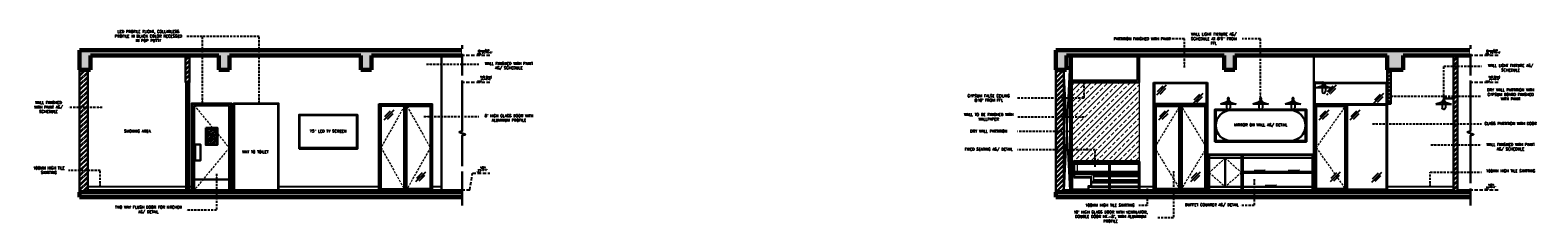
# Model space of a CAD drawing. Header units: inches. Extents: x 110711 to 158499, y 12149 to 19253.
# Tile 1 of 46: x 110711 to 112390, y 17094 to 17306. Entities that reach past the tile are written whole.
import ezdxf

# ---------------------------------------------------------------- set-up
doc = ezdxf.new("R2010")
doc.units = ezdxf.units.IN
doc.header["$MEASUREMENT"] = 0
doc.linetypes.add('HIDDEN', pattern=[0.375, 0.25, -0.125])
for name, color, linetype, lineweight in [('HATCH', 253, 'Continuous', 0), ('PD_BRICK WALL_230', 4, 'Continuous', 50), ('PD_COLUMN', 2, 'Continuous', 60), ('PD_DOOR', 42, 'Continuous', 25), ('PD_ELEVATION_03', 80, 'Continuous', 25), ('PD_ELEVATION_05', 50, 'Continuous', 40), ('PD_FIXTURE', 21, 'Continuous', 25), ('PD_FURNITURE_FIX', 20, 'Continuous', 18), ('PD_FURNITURE_LOOSE', 20, 'Continuous', 18), ('PD_HATCH', 45, 'Continuous', 9), ('PD_HATCH1', 45, 'Continuous', 9), ('PD_WINDOW', 140, 'Continuous', 25), ('TEXT', 7, 'Continuous', 15), ('TEXTOS', 174, 'Continuous', 25)]:
    doc.layers.add(name, color=color, linetype=linetype, lineweight=lineweight)
doc.layers.add('PD_025_TEXT', color=61, linetype='Continuous')
doc.layers.add('PD_LIGHTING', color=23, linetype='Continuous')
doc.layers.add('PD_BASE', color=8, linetype='Continuous', transparency=0.5)
doc.styles.add('Arial', font='GOTHIC.TTF')
doc.styles.get("Standard").update_dxf_attribs({"font": 'romans.shx', "height": 6})
doc.dimstyles.new('Civil', dxfattribs={"dimscale": 0.9999999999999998, "dimtxt": 9, "dimasz": 2, "dimexe": 2, "dimexo": 2, "dimgap": 0.09, "dimtad": 0, "dimdec": 0, "dimzin": 0, "dimdsep": 46, "dimlunit": 4, "dimtxsty": 'Arial', "dimblk": 'CLOSEDBLANK', "dimcen": 0, "dimclrd": 8, "dimclre": 8, "dimclrt": 7, "dimadec": 0, "dimazin": 0, "dimtfac": 0.9999999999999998, "dimtdec": 0, "dimtofl": 0, "dimtmove": 0, "dimatfit": 3, "dimfxl": 0.18, "dimtolj": 1, "dimtzin": 0, "dimarcsym": 1})
pattern_1 = [(49.99999999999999, (-5352.443915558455, 0), (7.172601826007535, -0.6275213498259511), [0.75, -8.25]), (355, (-5352.443915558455, 0), (-1.38751333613, 7.521921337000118), [0.6, -6.6]), (100.45144446, (-5351.846198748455, -0.05229344), (5.78508846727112, 6.894399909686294), [0.6374019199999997, -7.011421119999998]), (46.18420000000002, (-5352.443915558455, 2), (10.67241330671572, -1.655192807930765), [1.125, -12.375]), (96.63563549, (-5351.554548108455, 1.86206693), (9.346619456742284, 9.741186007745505), [0.95610342, -10.5171376]), (351.1841639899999, (-5352.443915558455, 2), (9.346619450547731, 9.741186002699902), [0.9, -9.90000001]), (21, (-5351.443915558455, 1.5), (5.969070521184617, -4.026188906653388), [0.75, -8.25]), (326.0000000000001, (-5351.443915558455, 1.5), (2.433153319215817, 7.25150045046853), [0.6, -6.6]), (71.45144474, (-5350.946493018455, 1.16448426), (8.402223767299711, 3.225311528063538), [0.6374019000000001, -7.01142112]), (37.50000000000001, (-5352.443915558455, 0), (0.1215985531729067, 3.328938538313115), [0, -6.52, 0, -6.7, 0, -6.625]), (7.499999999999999, (-5352.443915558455, 0), (2.630695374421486, 3.944117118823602), [0, -3.82, 0, -6.37, 0, -2.525]), (327.5, (-5354.673915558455, 0), (5.33822436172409, -0.2255487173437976), [0, -2.5, 0, -7.8, 0, -10.35]), (317.5, (-5355.673915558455, 0), (5.831861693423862, 1.001049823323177), [0, -3.25, 0, -5.18, 0, -7.35])]

# ---------------------------------------------------------------- blocks, each defined once
blk = doc.blocks.new('light fiture55')
for p, q in [((-0.25, 0), (-0.25, -2.221559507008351)), ((0.25, 0), (0.25, -2.221559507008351)), ((-1.863321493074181, -4.062339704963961), (-8.70475309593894, -6.098415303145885)), ((8.704753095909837, -6.098415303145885), (-8.70475309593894, -6.098415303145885)), ((-1.879487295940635, -6.098415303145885), (-1.879487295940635, -10.09841530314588)), ((-0.25, -2.221559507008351), (0.25, -2.221559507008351)), ((1.863321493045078, -4.062339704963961), (8.704753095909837, -6.098415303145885)), ((1.879487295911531, -6.098415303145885), (1.879487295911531, -10.09841530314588))]:
    blk.add_line(p, q)
for points in [[(-1.863321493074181, -3.712863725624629), (1.863321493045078, -3.712863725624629), (1.863321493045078, -4.062339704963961), (-1.863321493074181, -4.062339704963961)], [(-1.579864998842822, -2.792282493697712), (1.57986499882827, -2.792282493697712), (1.57986499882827, -3.712863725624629), (-1.579864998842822, -3.712863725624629)], [(-1.079864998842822, -2.221559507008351), (1.07986499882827, -2.221559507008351), (1.07986499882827, -2.792282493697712), (-1.079864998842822, -2.792282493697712)]]:
    blk.add_lwpolyline(points, close=True)
for centre, radius, start, end in [((0, 0), 1, 284.4775121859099, 255.5224878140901), ((0, 0), 0.25, 0, 180), ((-1.455191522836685e-11, -10.09841530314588), 1.879487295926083, 180, 0)]:
    blk.add_arc(centre, radius, start, end)
blk = doc.blocks.new('sdhdfhfgfdg')
for p, q in [((0.7386230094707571, 0.25), (9.76309870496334, 0.250000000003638)), ((0.7386230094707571, -0.25), (9.76309870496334, -0.25)), ((9.149777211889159, -4.062339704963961), (2.3083456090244, -6.098415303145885)), ((19.71785180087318, -6.098415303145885), (2.3083456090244, -6.098415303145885)), ((9.133611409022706, -6.098415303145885), (9.133611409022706, -10.09841530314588)), ((10.76309870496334, -1.25), (10.76309870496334, -2.221559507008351)), ((10.76309870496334, -2.221559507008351), (11.26309870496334, -2.221559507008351)), ((11.26309870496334, -1.25), (11.26309870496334, -2.221559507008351)), ((12.87642019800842, -4.062339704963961), (19.71785180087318, -6.098415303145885)), ((12.89258600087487, -6.098415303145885), (12.89258600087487, -10.09841530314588))]:
    blk.add_line(p, q)
for points in [[(0.7386230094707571, -1), (0, -1), (0, 1), (0.7386230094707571, 1)], [(9.149777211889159, -3.712863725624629), (12.87642019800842, -3.712863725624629), (12.87642019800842, -4.062339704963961), (9.149777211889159, -4.062339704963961)], [(9.433233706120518, -2.792282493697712), (12.59296370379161, -2.792282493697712), (12.59296370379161, -3.712863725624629), (9.433233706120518, -3.712863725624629)], [(9.933233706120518, -2.221559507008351), (12.09296370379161, -2.221559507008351), (12.09296370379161, -2.792282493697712), (9.933233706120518, -2.792282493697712)]]:
    blk.add_lwpolyline(points, close=True)
for centre, radius, start, end in [((9.76309870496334, -1.25), 1.5, 0, 90), ((11.01309870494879, -10.09841530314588), 1.879487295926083, 180, 0), ((9.76309870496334, -1.25), 1, 0, 90)]:
    blk.add_arc(centre, radius, start, end)
blk = doc.blocks.new('fvdf')
at = {"layer": 'HATCH', "ltscale": 3}
blk.add_hatch(color=256, dxfattribs=at).paths.add_polyline_path([(763.2517716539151, -477.8696567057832), (766.6622229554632, -477.8696567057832), (764.9569973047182, -479.8972577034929)])
at = {"layer": 'TEXTOS', "color": 6}
for p, q in [((755.0541245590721, -475.0616274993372), (766.5194163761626, -475.0616274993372)), ((764.9569973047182, -479.8972577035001), (763.2517716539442, -477.8696567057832)), ((766.6622229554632, -477.8696567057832), (763.2517716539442, -477.8696567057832)), ((764.9569973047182, -473.4992084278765), (764.9569973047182, -477.8696567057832)), ((764.9569973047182, -479.8972577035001), (766.6622229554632, -477.8696567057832))]:
    blk.add_line(p, q, dxfattribs=at)
blk.add_circle((764.9569973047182, -475.0616274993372), 0.7564807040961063, dxfattribs=at)
at = {"layer": 'TEXTOS', "color": 6, "lineweight": 5}
blk.add_circle((764.9569973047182, -475.0616274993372), 0.6703163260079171, dxfattribs=at)

msp = doc.modelspace()

# ---------------------------------------------------------------- hatches: boundary and pattern name
at = {"layer": 'PD_BASE'}
h = msp.add_hatch(dxfattribs=at)
h.set_pattern_fill('ANSI37', color=256, scale=23)
h.set_pattern_definition([(45, (-5352.443915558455, 0), (-2.032931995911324, 2.032931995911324), []), (135, (-5352.443915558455, 0), (-2.032931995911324, -2.032931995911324), [])])
h.paths.add_polyline_path([(112226.1335376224, 17262.26861039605), (112222.1335376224, 17262.26861039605), (112222.1335376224, 17224.26861039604), (112226.1335376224, 17224.26861039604)])
at = {"layer": 'PD_HATCH'}
h = msp.add_hatch(dxfattribs=at)
h.set_pattern_fill('AR-CONC', color=256)
h.set_pattern_definition(pattern_1)
h.paths.add_polyline_path([(111192.4729206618, 17284.26861039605), (110766.470777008, 17284.26861039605), (110766.470777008, 17262.26861039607), (110778.470777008, 17262.26861039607), (110778.470777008, 17278.26861039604), (110921.470777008, 17278.26861039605), (110921.470777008, 17262.26861039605), (110933.470777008, 17262.26861039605), (110933.470777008, 17278.26861039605), (111079.470777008, 17278.26861039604), (111079.470777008, 17262.26861039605), (111091.470777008, 17262.26861039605), (111091.470777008, 17278.26861039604), (111192.4729206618, 17278.26861039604)])
h.paths.add_polyline_path([(111192.4729206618, 17126.26861039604), (110766.470777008, 17126.26861039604), (110766.470777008, 17120.76861039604), (111192.4729206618, 17120.76861039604)])
h = msp.add_hatch(dxfattribs=at)
h.set_pattern_fill('ANSI32', color=256, scale=10)
h.set_pattern_definition([(45, (-4765.793194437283, 0), (-2.651650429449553, 2.651650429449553), []), (45, (-4764.025427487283, 0), (-2.651650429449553, 2.651650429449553), [])])
h.paths.add_polyline_path([(110775.470777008, 17262.26861039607), (110766.470777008, 17262.26861039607), (110766.470777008, 17126.26861039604), (110775.470777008, 17126.26861039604)])
h.paths.add_polyline_path([(110888.970777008, 17278.26861039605), (110884.470777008, 17278.26861039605), (110884.470777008, 17248.26861039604), (110888.970777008, 17248.26861039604)])
h = msp.add_hatch(dxfattribs=at)
h.set_pattern_fill('AR-CONC', color=256)
h.set_pattern_definition(pattern_1)
h.paths.add_polyline_path([(112240.1335376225, 17278.26861039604), (112314.9537121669, 17278.26861039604), (112314.9537121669, 17284.26861039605), (111853.1335376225, 17284.26861039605), (111853.1335376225, 17262.26861039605), (111865.1335376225, 17262.26861039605), (111865.1335376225, 17278.26861039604), (112040.6335376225, 17278.26861039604), (112040.6335376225, 17262.26861039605), (112052.6335376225, 17262.26861039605), (112052.6335376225, 17278.26861039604), (112222.1335376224, 17278.26861039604), (112222.1335376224, 17262.26861039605), (112226.1335376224, 17262.26861039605), (112240.1335376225, 17262.26861039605)])
h.paths.add_polyline_path([(112314.9537121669, 17126.26861039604), (111853.1335376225, 17126.26861039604), (111853.1335376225, 17120.76861039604), (112314.9537121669, 17120.76861039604)])
h = msp.add_hatch(dxfattribs=at)
h.set_pattern_fill('ANSI32', color=256, scale=10)
h.set_pattern_definition([(45, (-5352.443915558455, 0), (-2.651650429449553, 2.651650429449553), []), (45, (-5350.676148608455, 0), (-2.651650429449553, 2.651650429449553), [])])
h.paths.add_polyline_path([(111862.1335376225, 17262.26861039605), (111853.1335376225, 17262.26861039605), (111853.1335376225, 17126.26861039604), (111862.1335376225, 17126.26861039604)])
h.paths.add_polyline_path([(112300.6335376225, 17278.26861039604), (112296.1335376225, 17278.26861039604), (112296.1335376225, 17126.26861039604), (112300.6335376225, 17126.26861039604)])
at = {"layer": 'PD_HATCH', "linetype": 'HIDDEN', "ltscale": 10}
h = msp.add_hatch(dxfattribs=at)
h.set_pattern_fill('ANSI36', color=256, scale=10)
h.set_pattern_definition([(45, (-5352.443915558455, 0), (0.6629126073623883, 2.430679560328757), [3.125, -0.625, 0, -0.625])])
h.paths.add_polyline_path([(110915.0183960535, 17197.26861039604), (110907.4707770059, 17197.26861039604), (110907.4707770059, 17179.26861039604), (110919.4707770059, 17179.26861039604), (110919.4707770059, 17191.87437962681)])
h.paths.add_polyline_path([(110919.4707770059, 17197.26861039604), (110915.0183960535, 17197.26861039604), (110919.4707770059, 17191.87437962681)], flags=17)
at = {"layer": 'PD_HATCH'}
h = msp.add_hatch(dxfattribs=at)
h.set_pattern_fill('ANSI37', color=256, scale=4, angle=180)
h.set_pattern_definition([(225, (279134.2629115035, 38201.02238964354), (0.3535533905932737, -0.3535533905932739), []), (314.9999999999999, (279134.2629115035, 38201.02238964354), (0.3535533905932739, 0.3535533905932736), [])])
h.paths.add_polyline_path([(111892.3838001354, 17142.51861269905), (111892.3835376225, 17132.26861269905), (111893.1335376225, 17132.26861269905), (111893.1338001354, 17142.51861269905)])
h = msp.add_hatch(dxfattribs=at)
h.set_pattern_fill('ANSI37', color=256, scale=4, angle=270)
h.set_pattern_definition([(315, (90822.34301811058, 184370.1479865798), (0.3535533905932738, 0.3535533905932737), []), (44.99999999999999, (90822.34301811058, 184370.1479865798), (-0.3535533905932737, 0.3535533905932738), [])])
h.paths.add_polyline_path([(111871.8835376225, 17129.01861269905), (111871.8835376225, 17128.26861269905), (111890.1335376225, 17128.26861269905), (111890.1335376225, 17129.01861269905)])
h = msp.add_hatch(dxfattribs=at)
h.set_pattern_fill('ANSI37', color=256, scale=4, angle=180)
h.set_pattern_definition([(225, (279081.6304613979, 38153.11809632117), (0.3535533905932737, -0.3535533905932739), []), (314.9999999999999, (279081.6304613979, 38153.11809632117), (0.3535533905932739, 0.3535533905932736), [])])
h.paths.add_polyline_path([(111890.1334913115, 17129.01861269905), (111890.1335376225, 17132.26858566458), (111889.3835376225, 17132.26858566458), (111889.3834913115, 17129.01861269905)])
h = msp.add_hatch(dxfattribs=at)
h.set_pattern_fill('ANSI37', color=256, scale=4, angle=270)
h.set_pattern_definition([(315, (90818.15176990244, 184374.1479865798), (0.3535533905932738, 0.3535533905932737), []), (44.99999999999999, (90818.15176990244, 184374.1479865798), (-0.3535533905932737, 0.3535533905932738), [])])
h.paths.add_polyline_path([(111889.3835429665, 17132.26861269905), (111892.3835472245, 17132.26852934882), (111892.3835472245, 17133.01852934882), (111889.3835429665, 17133.01861269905)])
at = {"layer": 'PD_HATCH1'}
h = msp.add_hatch(dxfattribs=at)
h.set_pattern_fill('ANSI33', color=256, scale=35)
h.set_pattern_definition([(45, (-5352.443915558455, 0), (-6.18718433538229, 6.187184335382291), []), (45, (-5346.256731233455, 0), (-6.18718433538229, 6.187184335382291), [4.375, -2.1875])])
h.paths.add_polyline_path([(111946.1335376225, 17248.26861039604), (111871.1335376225, 17248.26861039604), (111871.1335376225, 17160.26887521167), (111873.3835376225, 17160.26861269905), (111874.1335376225, 17160.26861269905), (111946.1335376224, 17160.26861269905)])

# ---------------------------------------------------------------- linework, layer by layer
at = {"layer": 'PD_025_TEXT', "linetype": 'HIDDEN', "ltscale": 15}
msp.add_line((111200.7764281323, 17128.26861039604), (111192.4729206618, 17128.26861039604), dxfattribs=at)
at = {"layer": 'PD_BASE'}
for p, q in [((111869.1335376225, 17278.26861039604), (111862.1335376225, 17128.26861039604)), ((111869.1335376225, 17128.26861039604), (111862.1335376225, 17262.26861039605)), ((111965.5672703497, 17234.4369538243), (111976.6205166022, 17245.49020007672)), ((111966.4988112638, 17238.19692186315), (111972.8605485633, 17244.55865916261)), ((111969.3272383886, 17235.36849473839), (111975.6889756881, 17241.73023203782)), ((112155.7720110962, 17238.19692186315), (112162.1337483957, 17244.55865916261)), ((112157.2879282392, 17236.88441188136), (112165.8937164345, 17245.49020007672)), ((112159.4676494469, 17236.23570596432), (112164.9621755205, 17241.73023203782)), ((112006.3887315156, 17225.19065018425), (112017.4419777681, 17236.24389643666)), ((112007.3202724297, 17228.95061822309), (112013.6820097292, 17235.31235552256)), ((112010.1486995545, 17226.12219109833), (112016.510436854, 17232.48392839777)), ((112154.8404701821, 17234.4369538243), (112156.3920491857, 17235.98853282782)), ((112158.600438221, 17235.36849473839), (112159.2204763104, 17235.98853282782)), ((112207.4500702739, 17225.19065018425), (112218.5033165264, 17236.24389643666)), ((112208.381611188, 17228.95061822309), (112214.7433484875, 17235.31235552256)), ((112211.2100383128, 17226.12219109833), (112217.5717756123, 17232.48392839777)), ((111105.423285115, 17206.55317353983), (111116.4765313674, 17217.60641979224)), ((111106.3548260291, 17210.31314157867), (111112.7165633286, 17216.67487887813)), ((111109.1832531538, 17207.48471445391), (111115.5449904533, 17213.84645175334)), ((111968.0713798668, 17206.55317353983), (111979.1246261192, 17217.60641979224)), ((111969.0029207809, 17210.31314157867), (111975.3646580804, 17216.67487887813)), ((111971.8313479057, 17207.48471445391), (111978.1930852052, 17213.84645175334)), ((112146.5407877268, 17206.55317353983), (112157.5940339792, 17217.60641979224)), ((112147.4723286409, 17210.31314157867), (112153.8340659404, 17216.67487887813)), ((112150.3007557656, 17207.48471445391), (112156.6624930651, 17213.84645175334)), ((112181.0407877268, 17206.55317353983), (112192.0940339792, 17217.60641979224)), ((112181.9723286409, 17210.31314157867), (112188.3340659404, 17216.67487887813)), ((112184.8007557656, 17207.48471445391), (112191.1624930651, 17213.84645175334)), ((111140.8192394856, 17137.90472381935), (111151.872485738, 17148.95797007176)), ((111141.7507803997, 17141.66469185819), (111148.1125176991, 17148.02642915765)), ((111144.5792075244, 17138.83626473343), (111150.9409448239, 17145.19800203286)), ((112003.4673342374, 17137.90472381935), (112014.5205804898, 17148.95797007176)), ((112004.3988751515, 17141.66469185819), (112010.7606124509, 17148.02642915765)), ((112007.2273022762, 17138.83626473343), (112013.5890395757, 17145.19800203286)), ((112073.9444786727, 17150.41669623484), (112086.4419206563, 17150.51165090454)), ((112112.0511874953, 17150.41669623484), (112124.5486294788, 17150.51165090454)), ((112158.9911142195, 17137.90472381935), (112170.0443604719, 17148.95797007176)), ((112159.9226551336, 17141.66469185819), (112166.2843924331, 17148.02642915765)), ((112162.7510822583, 17138.83626473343), (112169.1128195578, 17145.19800203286)), ((112205.0443260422, 17137.40472381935), (112216.0975722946, 17148.45797007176)), ((112205.9758669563, 17141.16469185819), (112212.3376042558, 17147.52642915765)), ((112208.804294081, 17138.33626473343), (112215.1660313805, 17144.69800203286)), ((112086.5038715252, 17133.71669623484), (112099.0013135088, 17133.81165090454))]:
    msp.add_line(p, q, dxfattribs=at)
for centre, start, end in [((112080.099697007, 17162.77050922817), 243.515475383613, 297.355166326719), ((112118.2064058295, 17162.77050922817), 243.5154753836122, 297.3551663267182), ((112092.6590898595, 17146.07050922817), 243.515475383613, 297.355166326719)]:
    msp.add_arc(centre, 13.80229720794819, start, end, dxfattribs=at)
at = {"layer": 'PD_BRICK WALL_230', "lineweight": 30}
for p, q in [((110884.470777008, 17278.26861039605), (110884.470777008, 17248.26861039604)), ((110888.970777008, 17278.26861039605), (110888.970777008, 17248.26861039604)), ((112296.1335376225, 17126.26861039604), (112296.1335376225, 17278.26861039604)), ((112300.6335376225, 17126.26861039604), (112300.6335376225, 17278.26861039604)), ((110766.470777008, 17262.26861039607), (110766.470777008, 17126.26861039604)), ((110775.470777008, 17262.26861039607), (110775.470777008, 17126.26861039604)), ((111853.1335376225, 17262.26861039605), (111853.1335376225, 17126.26861039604)), ((111862.1335376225, 17262.26861039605), (111862.1335376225, 17126.26861039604)), ((110888.970777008, 17248.26861039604), (110884.470777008, 17248.26861039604))]:
    msp.add_line(p, q, dxfattribs=at)
at = {"layer": 'PD_COLUMN'}
for p, q in [((111192.4729206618, 17284.26861039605), (110766.470777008, 17284.26861039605)), ((110766.470777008, 17262.26861039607), (110766.470777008, 17284.26861039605)), ((110778.470777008, 17262.26861039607), (110778.470777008, 17278.26861039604)), ((110921.470777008, 17278.26861039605), (110778.470777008, 17278.26861039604)), ((110921.470777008, 17262.26861039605), (110921.470777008, 17278.26861039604)), ((110933.470777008, 17262.26861039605), (110933.470777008, 17278.26861039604)), ((111079.470777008, 17278.26861039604), (110933.470777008, 17278.26861039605)), ((111079.470777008, 17262.26861039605), (111079.470777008, 17278.26861039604)), ((111192.4729206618, 17278.26861039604), (111091.470777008, 17278.26861039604)), ((111091.470777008, 17262.26861039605), (111091.470777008, 17278.26861039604)), ((111853.1335376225, 17284.26861039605), (112314.9537121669, 17284.26861039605)), ((111853.1335376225, 17262.26861039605), (111853.1335376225, 17284.26861039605)), ((111865.1335376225, 17278.26861039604), (112040.6335376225, 17278.26861039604)), ((111865.1335376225, 17262.26861039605), (111865.1335376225, 17278.26861039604)), ((112040.6335376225, 17262.26861039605), (112040.6335376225, 17278.26861039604)), ((112052.6335376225, 17262.26861039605), (112052.6335376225, 17278.26861039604)), ((112052.6335376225, 17278.26861039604), (112222.1335376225, 17278.26861039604)), ((112222.1335376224, 17262.26861039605), (112222.1335376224, 17278.26861039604)), ((112240.1335376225, 17262.26861039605), (112240.1335376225, 17278.26861039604)), ((112240.1335376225, 17278.26861039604), (112314.9537121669, 17278.26861039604)), ((110778.470777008, 17262.26861039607), (110766.470777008, 17262.26861039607)), ((110921.470777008, 17262.26861039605), (110933.470777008, 17262.26861039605)), ((111079.470777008, 17262.26861039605), (111091.470777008, 17262.26861039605)), ((111865.1335376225, 17262.26861039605), (111853.1335376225, 17262.26861039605)), ((112040.6335376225, 17262.26861039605), (112052.6335376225, 17262.26861039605)), ((112222.1335376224, 17262.26861039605), (112240.1335376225, 17262.26861039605)), ((111192.4729206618, 17126.26861039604), (110766.470777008, 17126.26861039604)), ((110766.470777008, 17120.76861039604), (110766.470777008, 17126.26861039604)), ((111192.4729206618, 17120.76861039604), (110766.470777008, 17120.76861039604)), ((111853.1335376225, 17126.26861039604), (112314.9537121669, 17126.26861039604)), ((111853.1335376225, 17120.76861039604), (111853.1335376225, 17126.26861039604)), ((111853.1335376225, 17120.76861039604), (112314.9537121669, 17120.76861039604))]:
    msp.add_line(p, q, dxfattribs=at)
at = {"layer": 'PD_DOOR', "lineweight": 30}
for p, q in [((111962.1109179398, 17248.26861039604), (111962.1109179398, 17128.26861039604)), ((111963.1109179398, 17247.26861039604), (111963.1109179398, 17128.26861039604)), ((112021.0565458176, 17247.26861039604), (112021.0565458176, 17128.26861039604)), ((112022.0565458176, 17248.26861039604), (112022.0565458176, 17128.26861039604)), ((112021.0565458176, 17224.26861039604), (111963.1109179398, 17224.26861039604)), ((112021.0565458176, 17223.26861039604), (111963.1109179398, 17223.26861039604)), ((111964.6109179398, 17221.76861039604), (111964.6109179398, 17129.76861039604)), ((111990.5837318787, 17221.76861039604), (111964.6109179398, 17221.76861039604)), ((111990.5837318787, 17221.76861039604), (111990.5837318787, 17129.76861039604)), ((111992.0837318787, 17223.26861039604), (111992.0837318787, 17128.26861039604)), ((112019.5565458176, 17221.76861039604), (111993.5837318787, 17221.76861039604)), ((111993.5837318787, 17221.76861039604), (111993.5837318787, 17129.76861039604)), ((112019.5565458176, 17221.76861039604), (112019.5565458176, 17129.76861039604)), ((111990.5837318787, 17129.76861039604), (111964.6109179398, 17129.76861039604)), ((112019.5565458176, 17129.76861039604), (111993.5837318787, 17129.76861039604))]:
    msp.add_line(p, q, dxfattribs=at)
at = {"layer": 'PD_DOOR'}
for p, q in [((111962.1109179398, 17248.26861039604), (112022.0565458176, 17248.26861039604)), ((111963.1109179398, 17247.26861039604), (112021.0565458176, 17247.26861039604)), ((112140.5803257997, 17248.26861039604), (112222.1335376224, 17248.26861039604)), ((112141.5803257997, 17247.26861039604), (112221.1335376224, 17247.26861039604)), ((112141.5803257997, 17247.26861039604), (112141.5803257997, 17224.26861039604)), ((112221.1335376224, 17247.26861039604), (112221.1335376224, 17224.26861039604)), ((111099.4628231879, 17128.26861039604), (111099.4628231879, 17224.26861039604)), ((111099.4628231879, 17224.26861039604), (111159.4084510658, 17224.26861039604)), ((111100.4628231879, 17128.26861039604), (111100.4628231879, 17223.26861039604)), ((111100.4628231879, 17223.26861039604), (111158.4084510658, 17223.26861039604)), ((111158.4084510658, 17128.26861039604), (111158.4084510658, 17223.26861039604)), ((111159.4084510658, 17128.26861039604), (111159.4084510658, 17224.26861039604)), ((112141.5803257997, 17224.26861039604), (112221.1335376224, 17224.26861039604)), ((112141.5803257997, 17223.26861039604), (112176.5803257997, 17223.26861039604)), ((112141.5803257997, 17223.26861039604), (112141.5803257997, 17128.26861039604)), ((112143.0803257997, 17221.76861039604), (112175.0803257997, 17221.76861039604)), ((112143.0803257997, 17221.76861039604), (112143.0803257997, 17129.76861039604)), ((112175.0803257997, 17221.76861039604), (112175.0803257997, 17129.76861039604)), ((112176.5803257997, 17223.26861039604), (112176.5803257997, 17128.26861039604)), ((112177.5803257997, 17223.26861039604), (112177.5803257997, 17129.26861039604)), ((112177.5803257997, 17223.26861039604), (112221.1335376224, 17223.26861039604)), ((112221.1335376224, 17223.26861039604), (112221.1335376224, 17129.26861039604)), ((112175.0803257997, 17129.76861039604), (112143.0803257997, 17129.76861039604)), ((112221.1335376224, 17129.26861039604), (112177.5803257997, 17129.26861039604))]:
    msp.add_line(p, q, dxfattribs=at)
for points in [[(111129.4356371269, 17223.26861039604), (111100.4628231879, 17223.26861039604), (111100.4628231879, 17128.26861039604), (111129.4356371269, 17128.26861039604)], [(111127.9356371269, 17221.76861039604), (111101.9628231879, 17221.76861039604), (111101.9628231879, 17129.76861039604), (111127.9356371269, 17129.76861039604)], [(111129.4356371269, 17223.26861039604), (111158.4084510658, 17223.26861039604), (111158.4084510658, 17128.26861039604), (111129.4356371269, 17128.26861039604)], [(111130.9356371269, 17221.76861039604), (111156.9084510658, 17221.76861039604), (111156.9084510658, 17129.76861039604), (111130.9356371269, 17129.76861039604)], [(111129.1856371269, 17182.26861039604), (111129.1856371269, 17158.26861039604), (111128.1856371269, 17158.26861039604), (111128.1856371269, 17182.26861039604)], [(111129.6856371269, 17182.26861039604), (111129.6856371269, 17158.26861039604), (111130.6856371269, 17158.26861039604), (111130.6856371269, 17182.26861039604)], [(111991.8337318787, 17182.26861039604), (111991.8337318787, 17158.26861039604), (111990.8337318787, 17158.26861039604), (111990.8337318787, 17182.26861039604)], [(111992.3337318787, 17182.26861039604), (111992.3337318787, 17158.26861039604), (111993.3337318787, 17158.26861039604), (111993.3337318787, 17182.26861039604)], [(112176.3303257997, 17182.26861039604), (112176.3303257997, 17158.26861039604), (112175.3303257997, 17158.26861039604), (112175.3303257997, 17182.26861039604)]]:
    msp.add_lwpolyline(points, close=True, dxfattribs=at)
at = {"layer": 'PD_ELEVATION_03', "lineweight": 30}
for p, q in [((111169.3461251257, 17278.26861039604), (111169.3461251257, 17128.26861039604)), ((111869.1335376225, 17278.26861039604), (111869.1335376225, 17128.26861039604)), ((111871.1335376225, 17278.26861039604), (111871.1335376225, 17128.26861039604)), ((111944.1335376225, 17250.26861039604), (111944.1335376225, 17278.26861039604)), ((111946.1335376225, 17248.26861039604), (111946.1335376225, 17278.26861039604)), ((112140.5803257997, 17278.26861039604), (112140.5803257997, 17128.26861039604)), ((111944.1335376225, 17250.26861039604), (111871.1335376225, 17250.26861039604)), ((111946.1335376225, 17248.26861039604), (111871.1335376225, 17248.26861039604)), ((112222.1335376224, 17224.26861039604), (112222.1335376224, 17128.26861039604)), ((112296.1335376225, 17128.26861039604), (111862.1335376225, 17128.26861039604)), ((112314.9537121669, 17128.26861039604), (112300.6335376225, 17128.26861039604))]:
    msp.add_line(p, q, dxfattribs=at)
at = {"layer": 'PD_ELEVATION_03'}
msp.add_line((111192.4729206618, 17128.26861039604), (110775.470777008, 17128.26861039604), dxfattribs=at)
at = {"layer": 'PD_ELEVATION_03', "lineweight": 30}
msp.add_lwpolyline([(112226.1335376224, 17224.26861039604), (112222.1335376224, 17224.26861039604), (112222.1335376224, 17262.26861039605), (112226.1335376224, 17262.26861039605)], close=True, dxfattribs=at)
at = {"layer": 'PD_ELEVATION_03', "linetype": 'Continuous'}
for points in [[(111873.3835376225, 17160.26861269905), (111871.1335376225, 17160.26887521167), (111871.1335376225, 17159.51887521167), (111873.3835376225, 17159.51861269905)], [(111871.8835376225, 17159.51878770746), (111871.1335376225, 17159.51878770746), (111871.1335376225, 17128.26861039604), (111871.8835376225, 17128.26861039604)], [(111874.1335376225, 17143.26861269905), (111874.1335376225, 17160.26861269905), (111873.3835376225, 17160.26861269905), (111873.3835376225, 17143.26861269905)], [(111873.3835376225, 17142.51861269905), (111893.1335376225, 17142.51861269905), (111893.1335376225, 17143.26861269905), (111873.3835376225, 17143.26861269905)], [(111892.3838001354, 17142.51861269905), (111892.3835376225, 17132.26861269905), (111893.1335376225, 17132.26861269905), (111893.1338001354, 17142.51861269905)], [(111871.8835376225, 17128.26861269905), (111890.1335376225, 17128.26861269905), (111890.1335376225, 17129.01861269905), (111871.8835376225, 17129.01861269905)], [(111890.1334913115, 17129.01861269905), (111890.1335376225, 17132.26858566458), (111889.3835376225, 17132.26858566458), (111889.3834913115, 17129.01861269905)], [(111889.3835429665, 17132.26861269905), (111892.383548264, 17132.26858057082), (111892.383548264, 17133.01858057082), (111889.3835429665, 17133.01861269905)]]:
    msp.add_lwpolyline(points, close=True, dxfattribs=at)
at = {"layer": 'PD_ELEVATION_05', "lineweight": 30}
for p, q in [((110932.9707770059, 17222.76861039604), (110893.9707770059, 17222.76861039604)), ((110893.9707770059, 17222.76861039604), (110893.9707770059, 17128.26861039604)), ((110932.9707770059, 17222.76861039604), (110932.9707770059, 17128.26861039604)), ((110932.9707770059, 17140.26861039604), (110893.9707770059, 17140.26861039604))]:
    msp.add_line(p, q, dxfattribs=at)
at = {"layer": 'PD_ELEVATION_05'}
for p, q in [((111874.1335376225, 17160.26861269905), (111946.1335376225, 17160.26861269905)), ((111946.1335376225, 17158.26861269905), (111875.1335376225, 17158.26861269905)), ((111913.1335376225, 17160.26861269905), (111913.1335376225, 17128.26861039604)), ((111946.1335376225, 17160.26861269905), (111946.1335376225, 17128.26861039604)), ((111946.1335376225, 17148.26861269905), (111875.1865517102, 17148.26861269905)), ((111893.1335376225, 17146.26861269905), (111946.1335376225, 17146.26861269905)), ((111895.1335376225, 17144.26861269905), (111946.1335376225, 17144.26861269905)), ((111895.1335518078, 17139.26861269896), (111946.1335376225, 17139.26861269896)), ((111893.1335376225, 17132.26861269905), (111946.1335376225, 17132.26861269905)), ((111893.1336795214, 17137.26861270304), (111946.1335376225, 17137.26861270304))]:
    msp.add_line(p, q, dxfattribs=at)
at = {"layer": 'PD_ELEVATION_05', "lineweight": 30}
for points in [[(110906.9707770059, 17197.76861039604), (110919.9707770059, 17197.76861039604), (110919.9707770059, 17178.76861039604), (110906.9707770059, 17178.76861039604)], [(110907.4707770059, 17197.26861039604), (110919.4707770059, 17197.26861039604), (110919.4707770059, 17179.26861039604), (110907.4707770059, 17179.26861039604)], [(110894.9707770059, 17179.26861039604), (110900.9707770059, 17179.26861039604), (110900.9707770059, 17161.26861039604), (110894.9707770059, 17161.26861039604)]]:
    msp.add_lwpolyline(points, close=True, dxfattribs=at)
at = {"layer": 'PD_FIXTURE'}
for p, q in [((110884.470777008, 17132.26861039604), (110775.470777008, 17132.26861039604)), ((111192.4729206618, 17127.76861039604), (110775.470777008, 17127.76861039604)), ((110891.4707770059, 17132.26861039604), (110888.970777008, 17132.26861039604)), ((110937.9707770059, 17132.26861039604), (110935.4707770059, 17132.26861039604)), ((111099.462823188, 17132.26861039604), (110987.9707770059, 17132.26861039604)), ((111169.3461251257, 17132.26861039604), (111159.4084510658, 17132.26861039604)), ((112296.1335376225, 17127.76861039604), (111862.1335376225, 17127.76861039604)), ((111962.1109179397, 17132.26861039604), (111946.1335376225, 17132.26861039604)), ((112296.1335376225, 17132.26861039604), (112222.1335376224, 17132.26861039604)), ((112314.9537121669, 17127.76861039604), (112300.6335376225, 17127.76861039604))]:
    msp.add_line(p, q, dxfattribs=at)
at = {"layer": 'PD_FURNITURE_FIX'}
msp.add_lwpolyline([(111877.1335376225, 17156.26861269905), (111877.1335376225, 17150.26861269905, -0.414213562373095), (111875.1335376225, 17148.26861269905), (111874.1335376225, 17148.26861269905), (111874.1335376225, 17158.26861269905), (111875.1335376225, 17158.26861269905, -0.414213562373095)], format="xyb", close=True, dxfattribs=at)
msp.add_lwpolyline([(111874.1335376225, 17146.26861269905), (111893.1335376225, 17146.26861269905, -0.414213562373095), (111895.1335376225, 17144.26861269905), (111895.1335376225, 17139.27614536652, -0.4152984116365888), (111893.1336795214, 17137.26861270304)], format="xyb", dxfattribs=at)
at = {"layer": 'PD_FURNITURE_LOOSE'}
msp.add_line((111946.1335376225, 17248.26861039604), (111946.1335376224, 17128.26861039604), dxfattribs=at)
at = {"layer": 'PD_FURNITURE_LOOSE', "lineweight": 30}
for p, q in [((111075.2168000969, 17175.58717559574), (111011.2168000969, 17175.58717559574)), ((111041.7703168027, 17175.39878103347), (111038.3323926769, 17174.76861039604)), ((111043.2168000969, 17175.39878103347), (111041.7703168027, 17175.39878103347)), ((111043.2168000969, 17175.39878103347), (111044.6632833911, 17175.39878103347)), ((111044.6632833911, 17175.39878103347), (111048.101207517, 17174.76861039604)), ((112022.5803257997, 17168.26861039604), (112140.5803257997, 17168.26861039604)), ((112022.5803257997, 17167.56861039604), (112022.5803257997, 17168.26861039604)), ((112022.5803257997, 17167.56861039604), (112022.5803257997, 17128.26861039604)), ((112022.5803257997, 17167.56861039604), (112140.5803257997, 17167.56861039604)), ((112023.9803257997, 17167.56861039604), (112023.9803257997, 17128.26861039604)), ((112023.9803257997, 17164.26861039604), (112059.9803257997, 17164.26861039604)), ((112041.9803257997, 17164.26861039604), (112041.9803257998, 17132.26861039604)), ((112059.9803257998, 17168.26861039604), (112059.9803257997, 17128.26861039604)), ((112061.3803257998, 17167.56861039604), (112061.3803257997, 17128.26861039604)), ((112061.3803257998, 17164.26861039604), (112139.1803257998, 17164.26861039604)), ((112139.1803257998, 17167.56861039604), (112139.1803257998, 17128.26861039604)), ((112140.5803257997, 17167.56861039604), (112140.5803257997, 17168.26861039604)), ((112140.5803257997, 17167.56861039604), (112140.5803257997, 17128.26861039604)), ((112139.1803257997, 17148.96861039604), (112061.3803257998, 17148.96861039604)), ((112139.1803257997, 17147.56861039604), (112061.3803257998, 17147.56861039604)), ((112023.9803257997, 17132.26861039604), (112059.9803257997, 17132.26861039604)), ((112061.3803257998, 17132.26861039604), (112139.1803257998, 17132.26861039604))]:
    msp.add_line(p, q, dxfattribs=at)
for points in [[(111192.4729206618, 17111.47317795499), (111192.4729206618, 17189.26861039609), (111195.9072674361, 17190.51861039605), (111189.0385738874, 17193.01861039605), (111192.4729206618, 17194.26861039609), (111192.4729206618, 17289.77745893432)], [(112314.9537121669, 17111.47317795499), (112314.9537121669, 17189.26861039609), (112318.3880589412, 17190.51861039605), (112311.5193653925, 17193.01861039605), (112314.9537121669, 17194.26861039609), (112314.9537121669, 17289.77745893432)], [(111048.101207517, 17174.76861039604), (111075.2168000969, 17174.76861039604), (111075.2168000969, 17211.76861039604), (111011.2168000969, 17211.76861039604), (111011.2168000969, 17174.76861039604), (111038.3323926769, 17174.76861039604)]]:
    msp.add_lwpolyline(points, dxfattribs=at)
msp.add_lwpolyline([(111010.7168000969, 17174.26861039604), (111075.7168000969, 17174.26861039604), (111075.7168000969, 17212.26861039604), (111010.7168000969, 17212.26861039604)], close=True, dxfattribs=at)
msp.add_lwpolyline([(112114.3184358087, 17217.26861039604), (112048.3184358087, 17217.26861039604, 1), (112048.3184358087, 17183.26861039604), (112114.3184358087, 17183.26861039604, 1)], format="xyb", close=True, dxfattribs=at)
at = {"layer": 'PD_HATCH'}
for p, q in [((110884.470777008, 17248.26861039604), (110884.470777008, 17128.26861039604)), ((110888.970777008, 17248.26861039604), (110888.970777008, 17128.26861039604))]:
    msp.add_line(p, q, dxfattribs=at)
at = {"layer": 'PD_HATCH', "linetype": 'HIDDEN', "ltscale": 10}
for points in [[(110893.9707770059, 17222.76861039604), (110932.9707770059, 17175.51861039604), (110893.9707770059, 17128.26861039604)], [(111127.9356371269, 17221.76861039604), (111101.9628231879, 17175.76861039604), (111127.9356371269, 17129.76861039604)], [(111130.9356371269, 17221.76861039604), (111156.9084510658, 17175.76861039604), (111130.9356371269, 17129.76861039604)], [(111992.0837318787, 17223.26861039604), (111963.1109179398, 17175.76861039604), (111992.0837318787, 17128.26861039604)], [(111992.0837318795, 17223.26861039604), (112021.0565458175, 17175.76861039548), (111992.0837318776, 17128.26861039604)], [(112176.5803257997, 17223.26861039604), (112143.0803257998, 17175.76861039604), (112176.5803257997, 17128.26861039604)], [(112041.9803257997, 17164.26861039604), (112023.9803257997, 17147.91861039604), (112041.9803257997, 17132.26861039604)], [(112041.9803257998, 17164.26861039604), (112059.9803257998, 17147.91861039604), (112041.9803257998, 17132.26861039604)]]:
    msp.add_lwpolyline(points, dxfattribs=at)
at = {"layer": 'PD_LIGHTING'}
for points in [[(110891.4707770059, 17128.26861039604), (110891.4707770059, 17225.26861039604), (110935.4707770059, 17225.26861039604), (110935.4707770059, 17128.26861039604)], [(110892.4707770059, 17128.26861039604), (110892.4707770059, 17224.26861039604), (110934.4707770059, 17224.26861039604), (110934.4707770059, 17128.26861039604)], [(110937.9707770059, 17128.26861039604), (110937.9707770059, 17225.26861039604), (110987.9707770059, 17225.26861039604), (110987.9707770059, 17128.26861039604)], [(110938.9707770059, 17128.26861039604), (110938.9707770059, 17224.26861039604), (110986.9707770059, 17224.26861039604), (110986.9707770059, 17128.26861039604)]]:
    msp.add_lwpolyline(points, dxfattribs=at)
at = {"layer": 'PD_LIGHTING', "lineweight": 30}
for points in [[(112030.3184358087, 17182.26861039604), (112132.3184358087, 17182.26861039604), (112132.3184358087, 17218.26861039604), (112030.3184358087, 17218.26861039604)], [(112031.3184358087, 17183.26861039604), (112131.3184358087, 17183.26861039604), (112131.3184358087, 17217.26861039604), (112031.3184358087, 17217.26861039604)]]:
    msp.add_lwpolyline(points, close=True, dxfattribs=at)
at = {"layer": 'PD_WINDOW'}
for p, q in [((110885.720777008, 17224.26861039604), (110885.720777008, 17247.26861039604)), ((110886.720777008, 17224.26861039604), (110886.720777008, 17247.26861039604)), ((110887.720777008, 17247.26861039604), (110887.720777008, 17224.26861039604)), ((110885.720777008, 17221.76861039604), (110885.720777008, 17129.76861039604)), ((110886.720777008, 17221.76861039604), (110886.720777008, 17129.76861039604)), ((110887.720777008, 17221.76861039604), (110887.720777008, 17129.76861039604))]:
    msp.add_line(p, q, dxfattribs=at)
for points in [[(110885.720777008, 17248.26861039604), (110887.720777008, 17248.26861039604), (110887.720777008, 17247.26861039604), (110885.720777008, 17247.26861039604)], [(110885.720777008, 17224.26861039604), (110887.720777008, 17224.26861039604), (110887.720777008, 17223.26861039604), (110885.720777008, 17223.26861039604)], [(110885.720777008, 17223.26861039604), (110887.720777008, 17223.26861039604), (110887.720777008, 17221.76861039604), (110885.720777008, 17221.76861039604)], [(110885.720777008, 17128.26861039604), (110887.720777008, 17128.26861039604), (110887.720777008, 17129.76861039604), (110885.720777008, 17129.76861039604)]]:
    msp.add_lwpolyline(points, close=True, dxfattribs=at)

# ---------------------------------------------------------------- block references
at = {"linetype": 'ByBlock', "xscale": -1}
for p in [(111976.4818523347, 17728.16586809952), (113098.9626438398, 17728.16586809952), (111975.5914691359, 17627.24976743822), (113098.0722606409, 17608.16586809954)]:
    msp.add_blockref('fvdf', p, dxfattribs=at)
at = {"layer": 'PD_LIGHTING', "lineweight": 30}
for name, p in [('sdhdfhfgfdg', (112140.5803257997, 17248.26861039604)), ('light fiture55', (112045.3184358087, 17230.26861039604)), ('light fiture55', (112081.3184358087, 17230.26861039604)), ('light fiture55', (112117.3184358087, 17230.26861039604))]:
    msp.add_blockref(name, p, dxfattribs=at)
at = {"layer": 'PD_LIGHTING', "lineweight": 30, "xscale": -1}
msp.add_blockref('sdhdfhfgfdg', (112296.1335376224, 17230.26861039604), dxfattribs=at)

# ---------------------------------------------------------------- texts
at = {"layer": 'PD_025_TEXT', "char_height": 3, "attachment_point": 5}
for s, width, gutter_width, insert in [('LED PROFILE FLIGHT, COLLARLESS PROFILE IN BLACK COLOR RECESSED IN POP PUTTY', 81.27685051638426, 53.95906856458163, (110843.008571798, 17299.79894059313, 6.345238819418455)), ('PARTITION FINISHED WITH PAINT', 62.22083457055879, 53.95906856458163, (111949.2842936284, 17296.89684295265, 6.345238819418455)), ('WALL LIGHT FIXTURE AS/ SCHEDULE AT 8\'6" FROM FFL', 62.22083457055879, 53.95906856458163, (112029.0493357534, 17296.89684295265, 6.345238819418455)), ('WALL FINISHED WITH PAINT AS/ SCHEDULE', 62.22083457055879, 53.95906856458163, (111244.370711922, 17266.45036288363, 6.345238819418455)), ('WALL LIGHT FIXTURE AS/ SCHEDULE', 62.22083457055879, 53.95906856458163, (112359.514982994, 17264.53884743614, 6.345238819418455)), ('DRY WALL PARTITION WITH GYPSUM BOARD FINISHED WITH PAINT', 62.22083457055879, 53.95906856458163, (112359.514982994, 17234.87116757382, 6.345238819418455)), ('WALL FINISHED WITH PAINT AS/ SCHEDULE', 42.65899703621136, 53.95906856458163, (110731.7173117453, 17220.84057439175, 6.345238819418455)), ("GYPSUM FALSE CEILING\\P@10' FROM FFL", 62.22083457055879, 53.95906856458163, (111778.4841545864, 17230.88041362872, 6.345238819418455)), ("8' HIGH GLASS DOOR WITH ALUMINUM PROFILE", 62.22083457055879, 53.95906856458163, (111244.370711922, 17208.69796717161, 6.345238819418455)), ('WALL TO BE FINISHED WITH WALLPAPER', 62.22083457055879, 53.95906856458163, (111778.4841545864, 17209.93483508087, 6.345238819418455)), ('SMOKING AREA', 62.22083457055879, 53.95906856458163, (110830.7289909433, 17194.15490251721, 6.345238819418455)), ('75" LED TV SCREEN', 62.22083457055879, 53.95906856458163, (111042.9340413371, 17194.15490251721, 6.345238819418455)), ('DRY WALL PARTITION ', 62.22083457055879, 53.95906856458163, (111778.4841545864, 17194.15777223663, 6.345238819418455)), ('MIRROR ON WALL AS/ DETAIL', 62.22083457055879, 53.95906856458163, (112081.3100902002, 17200.51128878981, 6.345238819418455)), ('GLASS PARTITION WITH DOOR', 62.22083457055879, 53.95906856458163, (112359.514982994, 17202.60298521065, 6.345238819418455)), ('WAY TO TOILET', 62.22083457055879, 53.95906856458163, (110962.0749382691, 17171.01222650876, 6.345238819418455)), ('FIXED SEATING AS/ DETAIL', 62.22083457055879, 53.95906856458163, (111778.4841545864, 17173.46195996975, 6.345238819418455)), ('WALL FINISHED WITH PAINT AS/ SCHEDULE', 62.22083457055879, 53.95906856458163, (112359.514982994, 17176.2017176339, 6.345238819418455)), ('100MM HIGH TILE SKIRTING', 41.62223681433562, 53.95906856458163, (110732.2500632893, 17150.57076200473, 6.345238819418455)), ('100MM HIGH TILE SKIRTING ', 62.22083457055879, 53.95906856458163, (112359.514982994, 17149.80039971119, 6.345238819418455)), ('TWO WAY FLUSH DOOR FOR KITCHEN AS/ DETAIL', 81.27685051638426, 53.95906856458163, (110843.0085717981, 17106.4811984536, 6.345238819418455)), ('100MM HIGH TILE SKIRTING ', 62.22083457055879, 53.95906856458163, (111913.4948268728, 17111.6929109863, 6.345238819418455)), ('BUFFET COUNTER AS/ DETAIL ', 62.22083457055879, 53.95906856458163, (112027.0518046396, 17111.6929109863, 6.345238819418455)), ("10' HIGH GLASS DOOR WITH VENTILATOR, DOUBLE DOOR HT.-8', WITH ALUMINUM PROFILE", 98.87434574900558, 13.53751157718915, (111914.1690825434, 17099.12147576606, 6.345238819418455))]:
    msp.add_mtext_dynamic_manual_height_columns(s, width=width, gutter_width=gutter_width, heights=[14.83602731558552], dxfattribs=dict(at, insert=insert))

# ---------------------------------------------------------------- leaders
at = {"layer": 'PD_025_TEXT', "linetype": 'HIDDEN', "ltscale": 10}
for points in [[(110903.2790386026, 17225.26861039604), (110903.2790386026, 17299.48726097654), (110885.3330811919, 17299.48726097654)], [(110966.4016501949, 17225.26861039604), (110966.4016501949, 17299.48726097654), (110903.2790386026, 17299.48726097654)], [(111996.5336739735, 17264.72836354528), (111996.5336739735, 17296.58516333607), (111981.0494605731, 17296.58516333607)], [(112081.0168817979, 17230.89471688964), (112081.0168817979, 17296.58516333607), (112060.814502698, 17296.58516333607)], [(111152.5397140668, 17268.64764241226), (111211.0073680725, 17268.64764241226)], [(112285.3097787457, 17229.55990261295), (112285.3097787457, 17266.43090257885), (112327.0443068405, 17266.43090257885)], [(111884.5174286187, 17248.26861039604), (111884.5174286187, 17230.56873401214), (111810.6953352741, 17230.56873401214)], [(112226.1335376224, 17233.12963134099), (112327.0443068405, 17233.12963134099)], [(110791.7145236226, 17220.52889477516), (110753.9308915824, 17220.52889477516)], [(111149.8538949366, 17210.27246724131), (111211.0073680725, 17210.27246724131)], [(111884.6401723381, 17209.62315546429), (111810.6953352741, 17209.62315546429)], [(111871.1335376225, 17193.84609262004), (111810.6953352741, 17193.84609262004)], [(112205.661481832, 17202.14395829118), (112327.0443068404, 17202.14395829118)], [(111897.1778708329, 17154.38820585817), (111897.1778708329, 17173.15028035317), (111810.6953352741, 17173.15028035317)], [(112270.7667769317, 17178.99101084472), (112327.0443068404, 17178.99101084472)], [(110789.3514314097, 17132.26861039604), (110789.3514314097, 17150.25908238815), (110753.9308915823, 17150.25908238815)], [(110919.0349741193, 17146.74674720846), (110919.0349741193, 17106.16951883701), (110885.2849242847, 17106.16951883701)], [(111984.1777405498, 17149.74147562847), (111984.1777405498, 17097.79049195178), (111965.7346313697, 17097.79049195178)], [(112073.9727590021, 17140.67950586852), (112073.9727590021, 17111.38123136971), (112058.8169715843, 17111.38123136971)], [(112270.0280532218, 17132.26861039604), (112270.0280532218, 17148.36162664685), (112327.0443068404, 17148.36162664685)], [(111955.0417928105, 17130.43451215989), (111955.0417928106, 17111.38123136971), (111945.7060075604, 17111.38123136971)]]:
    msp.add_leader(points, dimstyle='Civil', override={"dimtxt": 8, "dimasz": 5, "dimclrt": 256, "dimfxl": 7, "dimfxlon": 1}, dxfattribs=at)

# ---------------------------------------------------------------- next in the draw order: texts
at = {"layer": 'TEXT', "char_height": 1.5, "width": 54.73522871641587, "attachment_point": 8, "bg_fill": 2}
for s, insert in [('{\\W0.8;SLAB \\PLVL.+12\'-6"}', (111220.1426345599, 17280.85821832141)), ('{\\W0.8;SLAB \\PLVL.+12\'-6"}', (112342.623426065, 17280.85821832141)), ('{\\W0.8;FALSE CEILING\\PLVL.+10\'-0"}', (111218.9276939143, 17251.18659412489)), ('{\\W0.8;FALSE CEILING\\PLVL.+10\'-0"}', (112341.4084854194, 17251.18659412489)), ('{\\W0.8;FLOOR \\PLVL.+0\'-0"}', (111215.2570347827, 17150.27049346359)), ('{\\W0.8;FLOOR \\PLVL.+0\'-0"}', (112337.7378262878, 17131.18659412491))]:
    msp.add_mtext(s, dxfattribs=dict(at, insert=insert))

# ---------------------------------------------------------------- next in the draw order: linework, layer by layer
at = {"layer": 'PD_025_TEXT', "linetype": 'HIDDEN', "ltscale": 15}
for p, q in [((111223.1395999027, 17278.26861039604), (111192.4729206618, 17278.26861039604)), ((112345.6203914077, 17278.26861039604), (112314.9537121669, 17278.26861039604)), ((111223.1395999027, 17248.26861039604), (111192.4729206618, 17248.26861039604)), ((112345.6203914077, 17248.26861039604), (112314.9537121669, 17248.26861039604)), ((111200.7764281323, 17128.26861039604), (111203.9750805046, 17147.35250973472)), ((111203.9750805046, 17147.35250973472), (111223.1395999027, 17147.35250973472)), ((112345.6203914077, 17128.26861039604), (112314.9537121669, 17128.26861039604))]:
    msp.add_line(p, q, dxfattribs=at)

# ---------------------------------------------------------------- next in the draw order: block references
at = {"linetype": 'ByBlock', "xscale": -1}
for p in [(111976.2662767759, 17758.16586809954), (113098.747068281, 17758.16586809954)]:
    msp.add_blockref('fvdf', p, dxfattribs=at)

doc.saveas('drawing.dxf')
